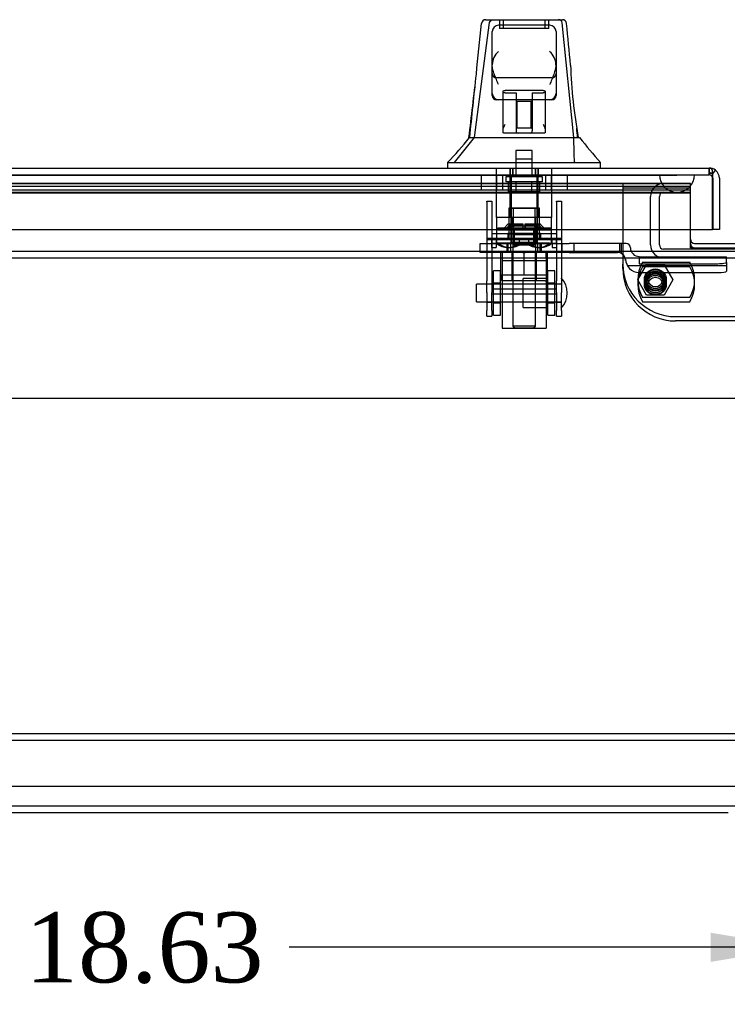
# Model space of a CAD drawing. Header units: inches. Extents: x 1 to 240, y -1 to 159.
# Tile 3 of 26: x 53 to 63, y 16 to 30. Entities that reach past the tile are written whole.
import ezdxf
from ezdxf.enums import TextEntityAlignment as Align
from ezdxf.lldxf.tags import DXFTag

# ---------------------------------------------------------------- set-up
doc = ezdxf.new("R2010")
doc.units = ezdxf.units.IN
doc.header["$MEASUREMENT"] = 0
for name, color, linetype in [('COM40681', 7, 'Continuous'), ('COM70096', 7, 'Continuous'), ('COM70219', 7, 'Continuous'), ('COM70668-1', 7, 'Continuous'), ('COM70738-3', 7, 'Continuous'), ('COM70838', 7, 'Continuous'), ('COM70839-9', 7, 'Continuous'), ('COM71168-1', 7, 'Continuous'), ('Default', 7, 'Continuous'), ('GSK86006', 7, 'Continuous'), ('HAN13064', 7, 'Continuous'), ('HAN13064_NUT', 7, 'Continuous'), ('HAN13064_SCREW', 7, 'Continuous'), ('HAN_NUT', 7, 'Continuous'), ('NTS16540', 7, 'Continuous'), ('NTS18147', 7, 'Continuous'), ('ROL87452', 7, 'Continuous'), ('RVT17786', 7, 'Continuous'), ('RVT19000', 7, 'Continuous'), ('SCC180005', 7, 'Continuous'), ('SPC87322', 7, 'Continuous'), ('STD26265', 7, 'Continuous'), ('WAF25376', 7, 'Continuous'), ('WAM30038', 7, 'Continuous')]:
    doc.layers.add(name, color=color, linetype=linetype)
doc.styles.add('SEACAD_Times_New_Roman', font='times.ttf')
tags = doc.linetypes.add('CENTER2', pattern=[1.125, 0.75, -0.125, 0.125, -0.125]).pattern_tags.tags
tags[10:11] = [DXFTag(74, 4), DXFTag(75, 0), DXFTag(340, '0'), DXFTag(46, 0.0), DXFTag(50, 0.0), DXFTag(44, 0.0), DXFTag(45, 0.0)]
tags[8:9] = [DXFTag(74, 4), DXFTag(75, 0), DXFTag(340, '0'), DXFTag(46, 0.0), DXFTag(50, 0.0), DXFTag(44, 0.0), DXFTag(45, 0.0)]
tags[6:7] = [DXFTag(74, 4), DXFTag(75, 0), DXFTag(340, '0'), DXFTag(46, 0.0), DXFTag(50, 0.0), DXFTag(44, 0.0), DXFTag(45, 0.0)]
tags[4:5] = [DXFTag(74, 4), DXFTag(75, 0), DXFTag(340, '0'), DXFTag(46, 0.0), DXFTag(50, 0.0), DXFTag(44, 0.0), DXFTag(45, 0.0)]
tags = doc.linetypes.add('HIDDEN2', pattern=[0.1875, 0.125, -0.0625]).pattern_tags.tags
tags[6:7] = [DXFTag(74, 4), DXFTag(75, 0), DXFTag(340, '0'), DXFTag(46, 0.0), DXFTag(50, 0.0), DXFTag(44, 0.0), DXFTag(45, 0.0)]
tags[4:5] = [DXFTag(74, 4), DXFTag(75, 0), DXFTag(340, '0'), DXFTag(46, 0.0), DXFTag(50, 0.0), DXFTag(44, 0.0), DXFTag(45, 0.0)]
doc.dimstyles.new('HAMMOND_(STH_-_240x160)', dxfattribs={"dimtxt": 1, "dimasz": 1.25, "dimexe": 0.5, "dimexo": 0.5, "dimgap": 0.25, "dimtad": 0, "dimtih": 1, "dimtoh": 1, "dimzin": 0, "dimdsep": 46, "dimtxsty": 'SEACAD_Times_New_Roman', "dimblk1": '_SE_FILLED', "dimblk2": '_SE_FILLED', "dimsah": 1, "dimcen": 0.5, "dimadec": 0, "dimazin": 0, "dimtfac": 0.8, "dimtofl": 0, "dimtmove": 0, "dimatfit": 3, "dimfxl": 1, "dimtolj": 1, "dimtzin": 0, "dimarcsym": 0})

# ---------------------------------------------------------------- blocks, each defined once
blk = doc.blocks.new('SEANNOT_GROUP1')
at = {"layer": 'Default', "color": 7, "linetype": 'CENTER2'}
blk.add_line((44.642, 25.022), (82.589, 25.022), dxfattribs=at)
blk = doc.blocks.new('SE5')
at = {"layer": 'COM40681', "color": 7, "linetype": 'HIDDEN2'}
for p, q in [((44.116, 20.244), (83.116, 20.244)), ((44.116, 20.149), (83.116, 20.149)), ((44.116, 19.494), (83.116, 19.494))]:
    blk.add_line(p, q, dxfattribs=at)
at = {"layer": 'COM70096', "color": 7, "linetype": 'HIDDEN2'}
for p, q in [((61.116, 28.084), (61.116, 26.935)), ((61.866, 26.185), (65.366, 26.185))]:
    blk.add_line(p, q, dxfattribs=at)
at = {"layer": 'COM70096', "color": 7, "linetype": 'Continuous'}
blk.add_line((62.139, 27.227), (65.093, 27.227), dxfattribs=at)
at = {"layer": 'COM70096', "color": 7, "linetype": 'HIDDEN2'}
for centre in [(61.579, 26.709), (61.579, 26.647)]:
    blk.add_circle(centre, 0.156, dxfattribs=at)
at = {"layer": 'COM70096', "color": 7, "linetype": 'Continuous'}
blk.add_arc((62.139, 27.287), 0.06, 180, 270, dxfattribs=at)
at = {"layer": 'COM70096', "color": 7, "linetype": 'HIDDEN2'}
blk.add_arc((61.866, 26.935), 0.75, 180, 270, dxfattribs=at)
at = {"layer": 'COM70219', "color": 7, "linetype": 'HIDDEN2'}
for p, q in [((44.192, 28.206), (61.637, 28.206)), ((61.637, 28.206), (62.136, 28.206)), ((61.638, 28.206), (61.638, 28.205)), ((62.136, 28.205), (62.136, 28.206)), ((44.192, 28.205), (61.637, 28.205)), ((44.192, 28.203), (61.637, 28.203)), ((61.637, 28.205), (62.136, 28.205)), ((61.637, 28.203), (61.887, 28.203)), ((61.638, 28.205), (61.887, 28.203)), ((61.887, 28.203), (62.136, 28.205)), ((44.192, 27.957), (61.637, 27.957)), ((61.637, 27.957), (61.887, 27.957))]:
    blk.add_line(p, q, dxfattribs=at)
blk.add_arc((61.887, 28.207), 0.25, 180, 0, dxfattribs=at)
at = {"layer": 'COM70668-1', "color": 7, "linetype": 'HIDDEN2'}
for p, q in [((43.991, 28.084), (62.079, 28.084)), ((62.079, 28.083), (43.991, 28.083)), ((62.079, 27.427), (62.079, 28.084)), ((62.079, 28.041), (43.991, 28.041)), ((62.079, 27.988), (43.991, 27.988)), ((62.079, 27.947), (43.991, 27.947)), ((42.759, 27.022), (84.472, 27.022)), ((42.759, 19.212), (84.473, 19.212))]:
    blk.add_line(p, q, dxfattribs=at)
at = {"layer": 'COM70668-1', "color": 7, "linetype": 'Continuous'}
for p, q in [((62.079, 27.165), (62.079, 27.427)), ((42.759, 27.117), (84.472, 27.117)), ((62.079, 27.165), (65.153, 27.165)), ((46.616, 19.117), (62.616, 19.117))]:
    blk.add_line(p, q, dxfattribs=at)
at = {"layer": 'COM70738-3', "color": 7, "linetype": 'HIDDEN2'}
for p, q in [((61.697, 27.959), (62.079, 27.959)), ((61.512, 27.207), (61.512, 27.899)), ((61.637, 27.207), (61.637, 27.899)), ((65.535, 27.147), (61.697, 27.147))]:
    blk.add_line(p, q, dxfattribs=at)
for centre, radius, start, end in [((61.697, 27.899), 0.185, 90, 180), ((61.697, 27.899), 0.06, 90, 180), ((61.697, 27.207), 0.185, 180, 270), ((61.697, 27.207), 0.06, 180, 270)]:
    blk.add_arc(centre, radius, start, end, dxfattribs=at)
at = {"layer": 'COM70838', "color": 7, "linetype": 'HIDDEN2'}
for p, q in [((59.084, 27.1), (59.084, 27.225)), ((59.084, 27.225), (59.209, 27.225)), ((59.209, 27.225), (60.264, 27.225)), ((59.464, 27.225), (59.464, 27.1)), ((59.514, 27.225), (59.514, 27.1)), ((59.904, 27.1), (59.904, 27.225)), ((59.954, 27.225), (59.954, 27.1)), ((60.247, 27.225), (60.247, 27.1)), ((60.264, 27.225), (60.353, 27.225)), ((61.066, 27.225), (60.353, 27.225)), ((60.42, 27.1), (60.42, 27.225)), ((61.164, 27.225), (61.066, 27.225)), ((61.066, 27.225), (61.066, 27.097)), ((61.094, 27.225), (61.094, 27.086)), ((59.209, 27.1), (59.084, 27.1)), ((59.691, 27.1), (59.209, 27.1)), ((60.264, 27.1), (59.726, 27.1)), ((60.353, 27.1), (60.264, 27.1)), ((60.353, 27.1), (61.039, 27.1)), ((61.224, 27.167), (61.224, 27.165)), ((61.156, 26.983), (61.156, 27.006)), ((61.349, 27.042), (61.349, 26.939)), ((61.349, 27.039), (62.594, 27.039)), ((62.594, 26.958), (62.594, 27.039)), ((62.594, 26.958), (62.594, 26.831)), ((61.179, 26.913), (62.594, 26.913)), ((61.349, 26.939), (62.469, 26.939)), ((61.349, 26.813), (62.469, 26.813))]:
    blk.add_line(p, q, dxfattribs=at)
for centre, radius, start, end in [((61.164, 27.165), 0.06, 0, 90), ((61.039, 26.983), 0.117, 76.4554, 90), ((61.039, 26.983), 0.117, 0, 76.4554), ((61.349, 27.167), 0.125, 180, 270), ((61.349, 27.006), 0.193, 180, 270)]:
    blk.add_arc(centre, radius, start, end, dxfattribs=at)
for centre, major_axis, start_param, end_param in [((62.469, 26.958), (-0.125, 0), 1.570796, 3.141593), ((62.469, 26.831), (0.125, 0), 4.712389, 6.283185)]:
    blk.add_ellipse(centre, major_axis=major_axis, ratio=0.145455, start_param=start_param, end_param=end_param, dxfattribs=at)
at = {"layer": 'COM70839-9', "color": 7, "linetype": 'HIDDEN2'}
for p, q in [((59.178, 27.83), (59.248, 27.83)), ((59.178, 27.821), (59.178, 27.83)), ((59.178, 27.821), (59.178, 26.694)), ((59.248, 27.83), (59.248, 27.821)), ((59.248, 27.821), (59.248, 26.694)), ((60.17, 27.83), (60.24, 27.83)), ((60.17, 27.821), (60.17, 27.83)), ((60.17, 27.821), (60.17, 26.694)), ((60.24, 27.83), (60.24, 27.821)), ((60.24, 27.821), (60.24, 26.694)), ((59.248, 27.369), (60.17, 27.369)), ((59.475, 27.368), (59.475, 27.298)), ((59.943, 27.368), (59.943, 27.298)), ((60.24, 27.299), (59.178, 27.299)), ((59.178, 27.286), (60.24, 27.286)), ((59.475, 27.294), (59.475, 27.298)), ((59.568, 27.357), (59.568, 27.287)), ((59.849, 27.287), (59.849, 27.357)), ((59.943, 27.298), (59.943, 27.294)), ((59.178, 26.53), (59.178, 26.694)), ((59.248, 26.694), (59.248, 26.53)), ((60.17, 26.53), (60.17, 26.694)), ((60.24, 26.694), (60.24, 26.53)), ((59.248, 26.65), (59.178, 26.65)), ((59.178, 26.53), (59.178, 26.271)), ((60.17, 26.577), (59.248, 26.577)), ((59.248, 26.271), (59.248, 26.53)), ((60.24, 26.65), (60.17, 26.65)), ((60.17, 26.53), (60.17, 26.271)), ((60.24, 26.271), (60.24, 26.53)), ((59.178, 26.393), (59.248, 26.393)), ((59.248, 26.512), (60.17, 26.512)), ((60.17, 26.393), (60.24, 26.393)), ((59.178, 26.193), (59.178, 26.271)), ((59.248, 26.271), (59.248, 26.193)), ((60.17, 26.193), (60.17, 26.271)), ((60.24, 26.271), (60.24, 26.193)), ((59.178, 26.193), (59.248, 26.193)), ((60.17, 26.193), (60.24, 26.193))]:
    blk.add_line(p, q, dxfattribs=at)
for centre, major_axis, start_param, end_param in [((59.709, 27.368), (0.234, 0), 0, 3.141593), ((59.709, 27.364), (-0.234, 0), 0, 3.141593), ((59.709, 27.298), (-0.234, 0), 3.141593, 6.283185), ((59.709, 27.294), (0.234, 0), 3.141593, 6.283185)]:
    blk.add_ellipse(centre, major_axis=major_axis, ratio=0.001631, start_param=start_param, end_param=end_param, dxfattribs=at)
for centre, major_axis in [((59.709, 27.357), (-0.14, 0)), ((59.709, 27.287), (-0.141, 0))]:
    blk.add_ellipse(centre, major_axis=major_axis, ratio=0.001631, dxfattribs=at)
at = {"layer": 'COM71168-1', "color": 7, "linetype": 'Continuous'}
for p, q in [((43.634, 28.302), (62.348, 28.302)), ((62.348, 28.302), (62.348, 28.302)), ((62.348, 28.302), (62.348, 28.302)), ((62.348, 28.302), (62.348, 28.302)), ((62.395, 28.159), (62.395, 28.272)), ((62.396, 28.222), (62.435, 28.272)), ((62.396, 28.159), (62.396, 28.222)), ((62.395, 27.427), (62.395, 28.159)), ((62.396, 28.159), (62.396, 28.159)), ((62.396, 28.159), (62.396, 27.427)), ((62.491, 28.159), (62.491, 27.427)), ((43.586, 27.427), (62.395, 27.427)), ((62.491, 27.427), (62.396, 27.427))]:
    blk.add_line(p, q, dxfattribs=at)
at = {"layer": 'COM71168-1', "color": 7, "linetype": 'HIDDEN2'}
for p, q in [((43.634, 28.207), (62.348, 28.207)), ((59.51, 28.302), (59.51, 28.207)), ((59.542, 28.302), (59.542, 28.207)), ((59.876, 28.207), (59.876, 28.302)), ((59.907, 28.302), (59.907, 28.207)), ((62.348, 28.302), (62.348, 28.207)), ((62.348, 28.207), (62.348, 28.302)), ((62.395, 28.159), (62.395, 28.159))]:
    blk.add_line(p, q, dxfattribs=at)
at = {"layer": 'COM71168-1', "color": 7, "linetype": 'Continuous'}
for start, end in [(89.9238, 90), (52.4964, 89.8439), (0, 52.4964)]:
    blk.add_arc((62.348, 28.159), 0.143, start, end, dxfattribs=at)
at = {"layer": 'COM71168-1', "color": 7, "linetype": 'HIDDEN2'}
for centre, start, end in [((62.348, 28.159), 89.7731, 90), ((62.348, 28.159), 0, 89.7731), ((62.347, 28.159), 0, 89.7731)]:
    blk.add_arc(centre, 0.048, start, end, dxfattribs=at)
for points, knots in [([(62.396, 28.222), (62.388, 28.225), (62.381, 28.228), (62.37, 28.231), (62.366, 28.231), (62.36, 28.233), (62.358, 28.233), (62.356, 28.234), (62.355, 28.234), (62.353, 28.235), (62.352, 28.235), (62.35, 28.237), (62.35, 28.238), (62.349, 28.241), (62.349, 28.242), (62.349, 28.246), (62.349, 28.249), (62.348, 28.258), (62.348, 28.263), (62.348, 28.28), (62.348, 28.291), (62.348, 28.302)], [0, 0, 0, 0, 0.25, 0.25, 0.375, 0.375, 0.4375, 0.4375, 0.46875, 0.46875, 0.5, 0.5, 0.53125, 0.53125, 0.5625, 0.5625, 0.625, 0.625, 0.75, 0.75, 1, 1, 1, 1]), ([(62.348, 28.302), (62.348, 28.294), (62.348, 28.286), (62.348, 28.279), (62.348, 28.27), (62.348, 28.262), (62.348, 28.254), (62.348, 28.252), (62.348, 28.249), (62.348, 28.247), (62.349, 28.245), (62.349, 28.244), (62.349, 28.242), (62.349, 28.241), (62.349, 28.239), (62.35, 28.238), (62.35, 28.238), (62.35, 28.237), (62.351, 28.236), (62.351, 28.236), (62.352, 28.235), (62.352, 28.235), (62.354, 28.234), (62.356, 28.233), (62.358, 28.233), (62.362, 28.232), (62.366, 28.231), (62.371, 28.23), (62.375, 28.229), (62.379, 28.228), (62.383, 28.227), (62.387, 28.225), (62.391, 28.224), (62.395, 28.222)], [0, 0, 0, 0, 0.177326, 0.177326, 0.177326, 0.361936, 0.361936, 0.361936, 0.415585, 0.415585, 0.415585, 0.453863, 0.453863, 0.453863, 0.484573, 0.484573, 0.484573, 0.502992, 0.502992, 0.502992, 0.521366, 0.521366, 0.521366, 0.589423, 0.589423, 0.589423, 0.722321, 0.722321, 0.722321, 0.860756, 0.860756, 0.860756, 1, 1, 1, 1])]:
    blk.add_open_spline(points, degree=3, knots=knots, dxfattribs=at)
at = {"layer": 'COM71168-1', "color": 7, "linetype": 'Continuous'}
blk.add_open_spline([(62.395, 28.272), (62.387, 28.282), (62.38, 28.289), (62.368, 28.297), (62.364, 28.299), (62.356, 28.301), (62.352, 28.302), (62.348, 28.302)], degree=3, knots=[0, 0, 0, 0, 0.5, 0.5, 0.75, 0.75, 1, 1, 1, 1], dxfattribs=at)
at = {"layer": 'GSK86006', "color": 7, "linetype": 'HIDDEN2'}
for p, q in [((61.116, 28.022), (62.079, 28.022)), ((61.116, 26.873), (61.116, 26.935)), ((65.366, 26.123), (61.866, 26.123))]:
    blk.add_line(p, q, dxfattribs=at)
for centre in [(61.579, 26.709), (61.579, 26.647)]:
    blk.add_circle(centre, 0.125, dxfattribs=at)
for centre, radius in [((62.139, 27.225), 0.06), ((61.866, 26.873), 0.75)]:
    blk.add_arc(centre, radius, 180, 270, dxfattribs=at)
at = {"layer": 'HAN13064', "color": 7, "linetype": 'HIDDEN2'}
for p, q in [((59.001, 28.737), (59.217, 30.375)), ((59.359, 30.417), (59.359, 30.292)), ((59.409, 30.417), (59.409, 30.292)), ((60.009, 30.292), (60.009, 30.417)), ((60.059, 30.292), (60.059, 30.417)), ((60.416, 28.737), (60.252, 30.372)), ((60.059, 30.292), (59.359, 30.292)), ((60.104, 29.59), (59.314, 29.59)), ((59.409, 29.277), (59.409, 29.4)), ((59.979, 29.407), (59.439, 29.407)), ((59.439, 29.375), (59.594, 29.375)), ((59.594, 29.375), (59.594, 28.832)), ((59.824, 29.375), (59.979, 29.375)), ((59.824, 29.375), (59.824, 28.832)), ((60.009, 29.4), (60.009, 29.277)), ((59.609, 29.251), (59.594, 29.266)), ((59.609, 28.876), (59.609, 29.251)), ((59.809, 29.251), (59.609, 29.251)), ((59.824, 29.266), (59.809, 29.251)), ((59.809, 28.876), (59.809, 29.251)), ((59.594, 28.861), (59.609, 28.876)), ((59.609, 28.876), (59.809, 28.876)), ((59.809, 28.876), (59.824, 28.861)), ((58.718, 28.382), (59.001, 28.737)), ((59.825, 28.427), (59.592, 28.427)), ((59.592, 28.427), (59.592, 28.177)), ((59.825, 28.177), (59.825, 28.427)), ((60.437, 28.382), (60.427, 28.382)), ((59.313, 27.6), (59.313, 28.302)), ((59.509, 27.6), (59.509, 28.302)), ((59.546, 28.302), (59.546, 28.177)), ((59.871, 28.177), (59.871, 28.302)), ((59.908, 27.6), (59.908, 28.302)), ((60.104, 27.6), (60.104, 28.302)), ((59.509, 27.6), (59.313, 27.6)), ((59.908, 27.6), (59.509, 27.6)), ((59.549, 27.475), (59.549, 27.6)), ((59.869, 27.475), (59.869, 27.6)), ((60.104, 27.6), (59.908, 27.6)), ((59.709, 27.475), (59.549, 27.475)), ((59.869, 27.475), (59.709, 27.475)), ((59.549, 27.1), (59.549, 26.049)), ((59.869, 26.049), (59.869, 27.1)), ((59.869, 26.049), (59.549, 26.049)), ((59.549, 26.049), (59.579, 26.019)), ((59.839, 26.019), (59.579, 26.019)), ((59.839, 26.019), (59.869, 26.049))]:
    blk.add_line(p, q, dxfattribs=at)
at = {"layer": 'HAN13064', "color": 7, "linetype": 'Continuous'}
for p, q in [((59.103, 30.362), (59.103, 30.363)), ((59.163, 30.417), (60.254, 30.417)), ((60.074, 30.337), (59.344, 30.337)), ((60.314, 30.363), (60.314, 30.361)), ((59.254, 29.774), (59.254, 30.247)), ((60.164, 30.247), (60.164, 29.774)), ((59.254, 29.367), (59.254, 29.774)), ((60.164, 29.774), (60.164, 29.367)), ((59.254, 29.337), (59.254, 29.367)), ((60.164, 29.367), (60.164, 29.337)), ((59.344, 29.277), (59.314, 29.277)), ((60.074, 29.277), (59.344, 29.277)), ((59.409, 28.846), (59.409, 29.277)), ((60.009, 29.277), (60.009, 28.846)), ((60.104, 29.277), (60.074, 29.277)), ((59.409, 28.806), (59.409, 28.846)), ((59.624, 28.802), (59.439, 28.802)), ((59.794, 28.802), (59.624, 28.802)), ((59.979, 28.802), (59.794, 28.802)), ((60.009, 28.846), (60.009, 28.806)), ((58.919, 28.737), (59.129, 28.737)), ((59.129, 28.737), (59.242, 28.737)), ((59.242, 28.737), (59.45, 28.737)), ((59.45, 28.737), (59.518, 28.737)), ((59.518, 28.737), (59.609, 28.737)), ((59.609, 28.737), (59.649, 28.737)), ((59.649, 28.737), (59.768, 28.737)), ((59.768, 28.737), (60.065, 28.737)), ((60.065, 28.737), (60.175, 28.737)), ((60.175, 28.737), (60.498, 28.737)), ((58.619, 28.385), (58.619, 28.302)), ((58.619, 28.382), (58.97, 28.382)), ((58.97, 28.382), (59.203, 28.382)), ((59.203, 28.382), (59.649, 28.382)), ((59.649, 28.382), (59.768, 28.382)), ((59.768, 28.382), (59.819, 28.382)), ((59.819, 28.382), (59.967, 28.382)), ((59.967, 28.382), (60.447, 28.382)), ((60.447, 28.382), (60.798, 28.382)), ((60.798, 28.302), (60.798, 28.385))]:
    blk.add_line(p, q, dxfattribs=at)
for centre, radius, start, end in [((59.163, 30.357), 0.06, 89.9925, 174.0071), ((59.344, 30.247), 0.09, 90, 180), ((60.074, 30.247), 0.09, 0, 90), ((60.254, 30.357), 0.06, 5.5758, 90.0089), ((59.513, 29.766), 0.259, 130.7149, 177.9019), ((59.904, 29.766), 0.259, 2.0981, 49.2851), ((59.295, 29.774), 0.0411, 178.3464, 179.9974), ((60.122, 29.774), 0.0411, 0.0026, 1.6536), ((67.606, 30.014), 7.239, 181.9265, 190.161), ((0.045, 36.13), 59.339, 352.84306, 353.72201), ((59.344, 29.367), 0.09, 180, 270), ((59.314, 29.337), 0.06, 180, 270), ((60.074, 29.367), 0.09, 270, 0), ((60.104, 29.337), 0.06, 270, 0), ((55.167, 31.716), 4.799, 315.9905, 321.6256), ((72.914, 38.926), 16.062, 219.3746, 221.0327)]:
    blk.add_arc(centre, radius, start, end, dxfattribs=at)
at = {"layer": 'HAN13064', "color": 7, "linetype": 'HIDDEN2'}
for centre, radius, start, end in [((60.197, 30.362), 0.0554, 11.1707, 87.869), ((59.314, 29.65), 0.06, 180, 270), ((60.104, 29.65), 0.06, 270, 0), ((59.624, 28.832), 0.03, 180, 270), ((59.794, 28.832), 0.03, 270, 0)]:
    blk.add_arc(centre, radius, start, end, dxfattribs=at)
at = {"layer": 'HAN13064', "color": 7, "linetype": 'Continuous'}
for points in [[(59.028, 29.641), (59.053, 29.881), (59.078, 30.121), (59.103, 30.362)], [(60.371, 29.771), (60.352, 29.967), (60.333, 30.164), (60.314, 30.361)]]:
    blk.add_open_spline(points, degree=3, dxfattribs=at)
at = {"layer": 'HAN13064', "color": 7, "linetype": 'HIDDEN2'}
for points, knots in [([(59.217, 30.375), (59.22, 30.387), (59.226, 30.398), (59.242, 30.413), (59.252, 30.417), (59.262, 30.417)], [0, 0, 0, 0, 0.5, 0.5, 1, 1, 1, 1]), ([(59.409, 29.4), (59.409, 29.401), (59.409, 29.402), (59.412, 29.404), (59.414, 29.404), (59.423, 29.406), (59.43, 29.407), (59.439, 29.407)], [0, 0, 0, 0, 0.25, 0.25, 0.5, 0.5, 1, 1, 1, 1]), ([(59.439, 29.375), (59.434, 29.375), (59.431, 29.376), (59.423, 29.376), (59.42, 29.377), (59.412, 29.379), (59.409, 29.381), (59.409, 29.383)], [0, 0, 0, 0, 0.25, 0.25, 0.5, 0.5, 1, 1, 1, 1]), ([(59.979, 29.407), (59.983, 29.407), (59.986, 29.407), (59.994, 29.406), (59.997, 29.406), (60.005, 29.404), (60.009, 29.402), (60.009, 29.4)], [0, 0, 0, 0, 0.25, 0.25, 0.5, 0.5, 1, 1, 1, 1]), ([(60.009, 29.383), (60.009, 29.382), (60.008, 29.381), (60.005, 29.379), (60.003, 29.379), (59.994, 29.376), (59.987, 29.375), (59.979, 29.375)], [0, 0, 0, 0, 0.25, 0.25, 0.5, 0.5, 1, 1, 1, 1])]:
    blk.add_open_spline(points, degree=3, knots=knots, dxfattribs=at)
at = {"layer": 'HAN13064', "color": 7, "linetype": 'Continuous'}
for points, knots in [([(59.344, 29.492), (59.338, 29.504), (59.333, 29.516), (59.323, 29.541), (59.318, 29.553), (59.303, 29.589), (59.294, 29.613), (59.281, 29.649), (59.277, 29.661), (59.27, 29.684), (59.266, 29.696), (59.258, 29.731), (59.254, 29.754), (59.254, 29.776)], [0, 0, 0, 0, 0.125, 0.125, 0.25, 0.25, 0.5, 0.5, 0.625, 0.625, 0.75, 0.75, 1, 1, 1, 1]), ([(60.163, 29.776), (60.163, 29.754), (60.159, 29.731), (60.151, 29.696), (60.147, 29.684), (60.14, 29.661), (60.136, 29.649), (60.123, 29.613), (60.114, 29.589), (60.099, 29.553), (60.094, 29.541), (60.084, 29.516), (60.079, 29.504), (60.074, 29.492)], [0, 0, 0, 0, 0.25, 0.25, 0.375, 0.375, 0.5, 0.5, 0.75, 0.75, 0.875, 0.875, 1, 1, 1, 1]), ([(59.409, 28.846), (59.409, 28.852), (59.41, 28.858), (59.414, 28.871), (59.416, 28.878), (59.425, 28.899), (59.432, 28.913), (59.439, 28.927)], [0, 0, 0, 0, 0.25, 0.25, 0.5, 0.5, 1, 1, 1, 1]), ([(59.979, 28.927), (59.985, 28.913), (59.992, 28.899), (60.001, 28.878), (60.003, 28.871), (60.007, 28.858), (60.009, 28.852), (60.009, 28.846)], [0, 0, 0, 0, 0.5, 0.5, 0.75, 0.75, 1, 1, 1, 1]), ([(59.439, 28.802), (59.435, 28.802), (59.431, 28.802), (59.423, 28.802), (59.42, 28.802), (59.414, 28.802), (59.412, 28.803), (59.409, 28.804), (59.409, 28.805), (59.409, 28.806)], [0, 0, 0, 0, 0.25, 0.25, 0.5, 0.5, 0.75, 0.75, 1, 1, 1, 1]), ([(60.009, 28.806), (60.009, 28.805), (60.008, 28.804), (60.005, 28.803), (60.003, 28.802), (59.994, 28.802), (59.986, 28.802), (59.979, 28.802)], [0, 0, 0, 0, 0.25, 0.25, 0.5, 0.5, 1, 1, 1, 1])]:
    blk.add_open_spline(points, degree=3, knots=knots, dxfattribs=at)
at = {"layer": 'HAN13064', "color": 7, "linetype": 'HIDDEN2'}
for points in [[(58.933, 28.737), (58.965, 29.038), (58.996, 29.34), (59.028, 29.641)], [(60.471, 28.737), (60.467, 28.781), (60.462, 28.826), (60.458, 28.87)], [(60.427, 28.382), (60.423, 28.5), (60.42, 28.619), (60.416, 28.737)]]:
    blk.add_open_spline(points, degree=3, dxfattribs=at)
at = {"layer": 'HAN13064_NUT', "color": 7, "linetype": 'HIDDEN2'}
for p, q in [((59.376, 26.775), (59.376, 27.1)), ((59.534, 27.1), (59.534, 26.695)), ((59.709, 26.775), (59.709, 27.1)), ((59.884, 26.695), (59.884, 27.1)), ((60.041, 26.775), (60.041, 27.1)), ((59.542, 26.775), (59.376, 26.775)), ((59.376, 26.775), (59.376, 26.725)), ((60.011, 26.695), (59.406, 26.695)), ((59.709, 26.775), (59.542, 26.775)), ((59.875, 26.775), (59.709, 26.775)), ((60.041, 26.775), (59.875, 26.775)), ((60.041, 26.725), (60.041, 26.775))]:
    blk.add_line(p, q, dxfattribs=at)
for centre, start, end in [((59.406, 26.725), 180, 270), ((60.011, 26.725), 270, 0)]:
    blk.add_arc(centre, 0.03, start, end, dxfattribs=at)
at = {"layer": 'HAN13064_SCREW', "color": 7, "linetype": 'HIDDEN2'}
for p, q in [((59.825, 28.552), (59.593, 28.552)), ((59.593, 28.552), (59.593, 28.177)), ((59.825, 28.177), (59.825, 28.552)), ((59.971, 28.177), (59.446, 28.177)), ((59.446, 28.177), (59.446, 28.107)), ((59.971, 28.107), (59.446, 28.107)), ((59.486, 27.97), (59.486, 28.107)), ((59.597, 27.97), (59.597, 28.107)), ((59.82, 27.97), (59.82, 28.107)), ((59.931, 27.97), (59.931, 28.107)), ((59.971, 28.107), (59.971, 28.177)), ((59.486, 27.97), (59.597, 27.97)), ((59.597, 27.97), (59.82, 27.97)), ((59.82, 27.97), (59.931, 27.97))]:
    blk.add_line(p, q, dxfattribs=at)
at = {"layer": 'HAN_NUT', "color": 7, "linetype": 'HIDDEN2'}
for p, q in [((59.097, 28.207), (59.097, 27.992)), ((59.316, 28.207), (59.316, 27.992)), ((59.403, 28.207), (59.403, 27.992)), ((60.015, 28.207), (60.015, 27.992)), ((60.101, 27.992), (60.101, 28.207)), ((60.321, 28.207), (60.321, 27.992)), ((59.097, 27.992), (59.403, 27.992)), ((59.403, 27.992), (60.015, 27.992)), ((60.015, 27.992), (60.321, 27.992))]:
    blk.add_line(p, q, dxfattribs=at)
at = {"layer": 'NTS16540', "color": 7, "linetype": 'HIDDEN2'}
for p, q in [((61.396, 26.959), (62.072, 26.959)), ((62.072, 26.897), (61.396, 26.897)), ((62.072, 26.459), (61.396, 26.459)), ((61.396, 26.397), (62.072, 26.397))]:
    blk.add_line(p, q, dxfattribs=at)
for centre, radius in [((61.579, 26.709), 0.146), ((61.579, 26.709), 0.125), ((61.579, 26.709), 0.101), ((61.579, 26.647), 0.146), ((61.579, 26.647), 0.125), ((61.579, 26.647), 0.101)]:
    blk.add_circle(centre, radius, dxfattribs=at)
for centre, start, end in [((61.829, 26.709), 150, 210), ((61.639, 26.709), 330, 30), ((61.829, 26.647), 150, 210), ((61.639, 26.647), 330, 30)]:
    blk.add_arc(centre, 0.5, start, end, dxfattribs=at)
at = {"layer": 'NTS18147', "color": 7, "linetype": 'HIDDEN2'}
for p, q in [((59.929, 27.733), (59.489, 27.733)), ((59.489, 27.733), (59.489, 27.732)), ((59.489, 27.732), (59.929, 27.732)), ((59.489, 27.732), (59.489, 27.295)), ((59.521, 27.733), (59.521, 27.732)), ((59.521, 27.732), (59.521, 27.232)), ((59.552, 27.733), (59.552, 27.732)), ((59.552, 27.732), (59.552, 27.232)), ((59.865, 27.732), (59.865, 27.733)), ((59.865, 27.232), (59.865, 27.732)), ((59.896, 27.733), (59.896, 27.732)), ((59.896, 27.732), (59.896, 27.232)), ((59.929, 27.732), (59.929, 27.733)), ((59.929, 27.295), (59.929, 27.732)), ((59.314, 27.295), (59.246, 27.295)), ((59.246, 27.295), (59.246, 27.232)), ((59.314, 27.295), (59.246, 27.295)), ((59.246, 27.295), (59.246, 27.295)), ((59.246, 27.232), (59.314, 27.232)), ((59.246, 27.232), (59.246, 27.17)), ((59.246, 27.232), (59.314, 27.232)), ((59.309, 27.232), (59.309, 27.17)), ((59.64, 27.295), (59.314, 27.295)), ((59.314, 27.232), (59.314, 27.295)), ((59.64, 27.295), (59.314, 27.295)), ((59.314, 27.295), (59.314, 27.295)), ((59.345, 27.232), (59.314, 27.232)), ((59.345, 27.232), (59.314, 27.232)), ((59.64, 27.232), (59.345, 27.232)), ((59.64, 27.232), (59.345, 27.232)), ((59.777, 27.295), (59.64, 27.295)), ((59.64, 27.295), (59.64, 27.232)), ((59.777, 27.295), (59.64, 27.295)), ((59.64, 27.295), (59.64, 27.295)), ((59.64, 27.232), (59.777, 27.232)), ((59.64, 27.232), (59.777, 27.232)), ((60.103, 27.295), (59.777, 27.295)), ((59.777, 27.232), (59.777, 27.295)), ((60.103, 27.295), (59.777, 27.295)), ((59.777, 27.295), (59.777, 27.295)), ((60.072, 27.232), (59.777, 27.232)), ((60.072, 27.232), (59.777, 27.232)), ((60.072, 27.232), (60.103, 27.232)), ((60.072, 27.232), (60.103, 27.232)), ((60.172, 27.295), (60.103, 27.295)), ((60.103, 27.295), (60.103, 27.232)), ((60.172, 27.295), (60.103, 27.295)), ((60.103, 27.295), (60.103, 27.295)), ((60.103, 27.232), (60.172, 27.232)), ((60.103, 27.232), (60.172, 27.232)), ((60.109, 27.232), (60.109, 27.17)), ((60.172, 27.232), (60.172, 27.295)), ((60.172, 27.295), (60.172, 27.295)), ((60.172, 27.232), (60.172, 27.17)), ((59.246, 27.17), (59.309, 27.17)), ((59.246, 27.17), (59.309, 27.17)), ((59.477, 27.17), (59.509, 27.17)), ((59.477, 27.17), (59.509, 27.17)), ((59.909, 27.17), (59.94, 27.17)), ((59.909, 27.17), (59.94, 27.17)), ((60.109, 27.17), (60.172, 27.17)), ((60.109, 27.17), (60.172, 27.17))]:
    blk.add_line(p, q, dxfattribs=at)
for centre in [(59.477, 27.488), (59.477, 27.489), (59.509, 27.488), (59.509, 27.489), (59.909, 27.488), (59.909, 27.489), (59.94, 27.488), (59.94, 27.489)]:
    blk.add_ellipse(centre, major_axis=(0, 0.318), ratio=0.866025, start_param=2.506883, end_param=3.776302, dxfattribs=at)
at = {"layer": 'ROL87452', "color": 7, "linetype": 'HIDDEN2'}
for p, q in [((59.396, 27.022), (59.396, 26.022)), ((60.021, 27.022), (60.021, 26.022)), ((59.696, 26.315), (59.696, 26.728)), ((60.021, 26.728), (59.696, 26.728)), ((59.696, 26.647), (59.396, 26.647)), ((59.396, 26.397), (59.696, 26.397)), ((59.696, 26.315), (60.021, 26.315)), ((59.396, 26.022), (60.021, 26.022))]:
    blk.add_line(p, q, dxfattribs=at)
at = {"layer": 'RVT17786', "color": 7, "linetype": 'HIDDEN2'}
for p, q in [((59.03, 26.397), (59.03, 26.647)), ((60.24, 26.647), (59.03, 26.647)), ((59.03, 26.397), (60.24, 26.397))]:
    blk.add_line(p, q, dxfattribs=at)
blk.add_arc((60.006, 26.522), 0.318, 317.1291, 42.8709, dxfattribs=at)
at = {"layer": 'RVT19000', "color": 7, "linetype": 'HIDDEN2'}
for p, q in [((59.568, 27.437), (59.849, 27.437)), ((59.568, 27.437), (59.568, 27.357)), ((59.849, 27.357), (59.849, 27.437)), ((59.514, 27.225), (59.514, 27.1)), ((59.568, 27.287), (59.568, 27.225)), ((59.849, 27.225), (59.849, 27.287)), ((59.904, 27.1), (59.904, 27.225)), ((59.396, 27.1), (59.396, 27.022)), ((59.691, 27.1), (59.726, 27.1)), ((60.021, 27.022), (60.021, 27.1)), ((59.396, 26.987), (60.021, 26.987))]:
    blk.add_line(p, q, dxfattribs=at)
at = {"layer": 'SCC180005', "color": 7, "linetype": 'HIDDEN2'}
for p, q in [((61.329, 26.709), (61.454, 26.925)), ((61.454, 26.925), (61.703, 26.925)), ((61.703, 26.925), (61.828, 26.709)), ((61.454, 26.493), (61.329, 26.709)), ((61.828, 26.709), (61.703, 26.493)), ((61.703, 26.493), (61.454, 26.493))]:
    blk.add_line(p, q, dxfattribs=at)
blk.add_circle((61.579, 26.709), 0.123, dxfattribs=at)
at = {"layer": 'SPC87322', "color": 7, "linetype": 'HIDDEN2'}
for p, q in [((59.316, 27.6), (59.316, 27.225)), ((60.101, 27.225), (60.101, 27.6)), ((59.549, 27.475), (59.549, 27.1)), ((59.869, 27.475), (59.869, 27.1)), ((59.471, 27.1), (59.471, 27.225)), ((59.481, 27.1), (59.481, 27.225)), ((59.936, 27.1), (59.936, 27.225)), ((59.946, 27.1), (59.946, 27.225))]:
    blk.add_line(p, q, dxfattribs=at)
at = {"layer": 'STD26265', "color": 7, "linetype": 'HIDDEN2'}
for p, q in [((59.524, 28.207), (59.524, 27.242)), ((59.894, 27.242), (59.894, 28.207)), ((59.894, 27.242), (59.524, 27.242)), ((59.524, 27.242), (59.559, 27.207)), ((59.859, 27.207), (59.894, 27.242)), ((59.559, 27.207), (59.859, 27.207))]:
    blk.add_line(p, q, dxfattribs=at)
at = {"layer": 'WAF25376', "color": 7, "linetype": 'HIDDEN2'}
for p, q in [((59.272, 26.207), (59.272, 26.837)), ((59.372, 26.837), (59.272, 26.837)), ((59.372, 26.207), (59.372, 26.837)), ((60.045, 26.207), (60.045, 26.837)), ((60.145, 26.837), (60.045, 26.837)), ((60.145, 26.207), (60.145, 26.837)), ((59.372, 26.662), (59.272, 26.662)), ((60.145, 26.662), (60.045, 26.662)), ((59.272, 26.382), (59.372, 26.382)), ((60.045, 26.382), (60.145, 26.382)), ((59.272, 26.207), (59.372, 26.207)), ((60.045, 26.207), (60.145, 26.207))]:
    blk.add_line(p, q, dxfattribs=at)
at = {"layer": 'WAM30038', "color": 7, "linetype": 'HIDDEN2'}
for p, q in [((59.48, 27.508), (59.535, 27.508)), ((59.48, 27.508), (59.498, 27.492)), ((59.48, 27.508), (59.535, 27.508)), ((59.48, 27.508), (59.498, 27.492)), ((59.535, 27.508), (59.506, 27.463)), ((59.535, 27.508), (59.506, 27.463)), ((59.531, 27.463), (59.559, 27.508)), ((59.531, 27.463), (59.559, 27.508)), ((59.547, 27.492), (59.535, 27.508)), ((59.547, 27.492), (59.535, 27.508)), ((59.559, 27.508), (59.691, 27.508)), ((59.559, 27.508), (59.572, 27.492)), ((59.559, 27.508), (59.691, 27.508)), ((59.559, 27.508), (59.572, 27.492)), ((59.691, 27.508), (59.691, 27.463)), ((59.726, 27.508), (59.858, 27.508)), ((59.726, 27.463), (59.726, 27.508)), ((59.726, 27.508), (59.858, 27.508)), ((59.845, 27.492), (59.858, 27.508)), ((59.845, 27.492), (59.858, 27.508)), ((59.858, 27.508), (59.886, 27.463)), ((59.858, 27.508), (59.886, 27.463)), ((59.882, 27.508), (59.87, 27.492)), ((59.882, 27.508), (59.87, 27.492)), ((59.882, 27.508), (59.937, 27.508)), ((59.911, 27.463), (59.882, 27.508)), ((59.882, 27.508), (59.937, 27.508)), ((59.911, 27.463), (59.882, 27.508)), ((59.919, 27.492), (59.937, 27.508)), ((59.919, 27.492), (59.937, 27.508)), ((60.084, 27.444), (59.334, 27.444)), ((59.334, 27.444), (59.334, 27.42)), ((59.334, 27.444), (60.084, 27.444)), ((59.334, 27.444), (59.334, 27.444)), ((60.084, 27.42), (59.334, 27.42)), ((59.334, 27.42), (60.084, 27.42)), ((59.423, 27.444), (59.423, 27.42)), ((59.423, 27.444), (59.423, 27.444)), ((59.44, 27.427), (59.434, 27.42)), ((59.498, 27.492), (59.547, 27.492)), ((59.498, 27.492), (59.547, 27.492)), ((59.501, 27.45), (59.501, 27.449)), ((59.501, 27.45), (59.501, 27.45)), ((59.501, 27.45), (59.501, 27.45)), ((59.501, 27.449), (59.501, 27.42)), ((59.506, 27.427), (59.547, 27.492)), ((59.506, 27.427), (59.547, 27.492)), ((59.572, 27.492), (59.531, 27.427)), ((59.572, 27.492), (59.531, 27.427)), ((59.572, 27.492), (59.691, 27.492)), ((59.572, 27.492), (59.691, 27.492)), ((59.691, 27.463), (59.691, 27.427)), ((59.692, 27.42), (59.691, 27.427)), ((59.726, 27.427), (59.725, 27.42)), ((59.726, 27.492), (59.845, 27.492)), ((59.726, 27.492), (59.845, 27.492)), ((59.726, 27.463), (59.726, 27.427)), ((59.886, 27.427), (59.845, 27.492)), ((59.886, 27.427), (59.845, 27.492)), ((59.87, 27.492), (59.919, 27.492)), ((59.87, 27.492), (59.911, 27.427)), ((59.87, 27.492), (59.919, 27.492)), ((59.87, 27.492), (59.911, 27.427)), ((59.916, 27.42), (59.916, 27.45)), ((59.916, 27.45), (59.916, 27.45)), ((59.983, 27.42), (59.977, 27.427)), ((59.994, 27.42), (59.994, 27.444)), ((59.994, 27.444), (59.994, 27.444)), ((60.084, 27.42), (60.084, 27.444)), ((60.084, 27.444), (60.084, 27.444))]:
    blk.add_line(p, q, dxfattribs=at)
for centre, radius, start, end in [((58.803, 28.031), 0.854, 316.5547, 318.2901), ((59.709, 27.462), 0.0182, 177.1609, 267.9942), ((59.708, 27.462), 0.0181, 271.7718, 3.073), ((60.611, 28.029), 0.85, 221.7058, 223.4493), ((60.614, 28.031), 0.854, 221.7099, 223.4453)]:
    blk.add_arc(centre, radius, start, end, dxfattribs=at)
for points, knots in [([(59.44, 27.463), (59.442, 27.465), (59.444, 27.467), (59.446, 27.469), (59.457, 27.482), (59.469, 27.495), (59.48, 27.508)], [0, 0, 0, 0, 0.141448, 0.141448, 0.141448, 1, 1, 1, 1]), ([(59.937, 27.508), (59.948, 27.495), (59.96, 27.482), (59.971, 27.469), (59.973, 27.467), (59.975, 27.465), (59.977, 27.463)], [0, 0, 0, 0, 0.858552, 0.858552, 0.858552, 1, 1, 1, 1]), ([(59.498, 27.492), (59.48, 27.472), (59.462, 27.452), (59.444, 27.432), (59.443, 27.43), (59.442, 27.428), (59.44, 27.427)], [0, 0, 0, 0, 0.926871, 0.926871, 0.926871, 1, 1, 1, 1]), ([(59.506, 27.463), (59.505, 27.461), (59.504, 27.459), (59.502, 27.455), (59.502, 27.453), (59.501, 27.45), (59.501, 27.45), (59.501, 27.449)], [0, 0, 0, 0, 0.25, 0.25, 0.5, 0.5, 0.5626015, 0.5626015, 0.5626015, 0.5626015]), ([(59.506, 27.444), (59.508, 27.444), (59.511, 27.445), (59.516, 27.447), (59.518, 27.449), (59.525, 27.454), (59.528, 27.459), (59.531, 27.463)], [0, 0, 0, 0, 0.25, 0.25, 0.5, 0.5, 1, 1, 1, 1]), ([(59.886, 27.463), (59.887, 27.461), (59.889, 27.459), (59.892, 27.455), (59.894, 27.453), (59.899, 27.449), (59.901, 27.447), (59.906, 27.445), (59.909, 27.444), (59.911, 27.444)], [0, 0, 0, 0, 0.25, 0.25, 0.5, 0.5, 0.75, 0.75, 1, 1, 1, 1]), ([(59.916, 27.449), (59.916, 27.45), (59.916, 27.45), (59.915, 27.454), (59.913, 27.459), (59.911, 27.463)], [0.4389304, 0.4389304, 0.4389304, 0.4389304, 0.5, 0.5, 1, 1, 1, 1]), ([(59.977, 27.427), (59.975, 27.428), (59.974, 27.43), (59.973, 27.432), (59.955, 27.452), (59.937, 27.472), (59.919, 27.492)], [0, 0, 0, 0, 0.073129, 0.073129, 0.073129, 1, 1, 1, 1])]:
    blk.add_open_spline(points, degree=3, knots=knots, dxfattribs=at)
blk = doc.blocks.new('DMBLK4804')
at = {"layer": 'Default', "linetype": 'Continuous'}
for points in [[(46.241, 16.989), (46.241, 17.405), (44.991, 17.197)], [(62.366, 16.989), (63.616, 17.197), (62.366, 17.405)]]:
    blk.add_hatch(color=7, dxfattribs=at).paths.add_polyline_path(points)
at = {"layer": 'Default', "color": 7, "linetype": 'Continuous'}
for p, q in [((44.991, 19.549), (44.991, 16.697)), ((63.616, 19.549), (63.616, 16.697)), ((52.247, 17.197), (44.991, 17.197)), ((63.616, 17.197), (56.359, 17.197))]:
    blk.add_line(p, q, dxfattribs=at)
at = {"layer": 'Default', "color": 7, "linetype": 'Continuous', "style": 'SEACAD_Times_New_Roman'}
blk.add_text('18.63', height=1, dxfattribs=at).set_placement((52.597, 17.697), align=Align.TOP_LEFT)
blk = doc.blocks.new('_SE_FILLED')
at = {"color": 0}
blk.add_line((0, 0), (-1, 0), dxfattribs=at)
blk.add_solid([(0, 0), (-1, -0.1665), (-1, 0.1665), (0, 0)], dxfattribs=at)

msp = doc.modelspace()

# ---------------------------------------------------------------- block references
at = {"layer": 'Default'}
for name in ['SE5', 'SEANNOT_GROUP1']:
    msp.add_blockref(name, (0, 0), dxfattribs=at)

# ---------------------------------------------------------------- dimensions: what is measured, and where the dimension line sits
at = {"layer": 'Default', "color": 7, "linetype": 'Continuous'}
dim = msp.add_linear_dim(base=(44.990516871, 17.197010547), p1=(63.615516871, 20.048936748), p2=(44.990516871, 20.048936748), text='\\A1;<>', dimstyle='HAMMOND_(STH_-_240x160)', dxfattribs=at)
dim.commit()
dim.dimension.update_dxf_attribs({"geometry": 'DMBLK4804', "text_midpoint": (54.303016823, 17.197010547), "dimtype": 160})

doc.saveas('drawing.dxf')
